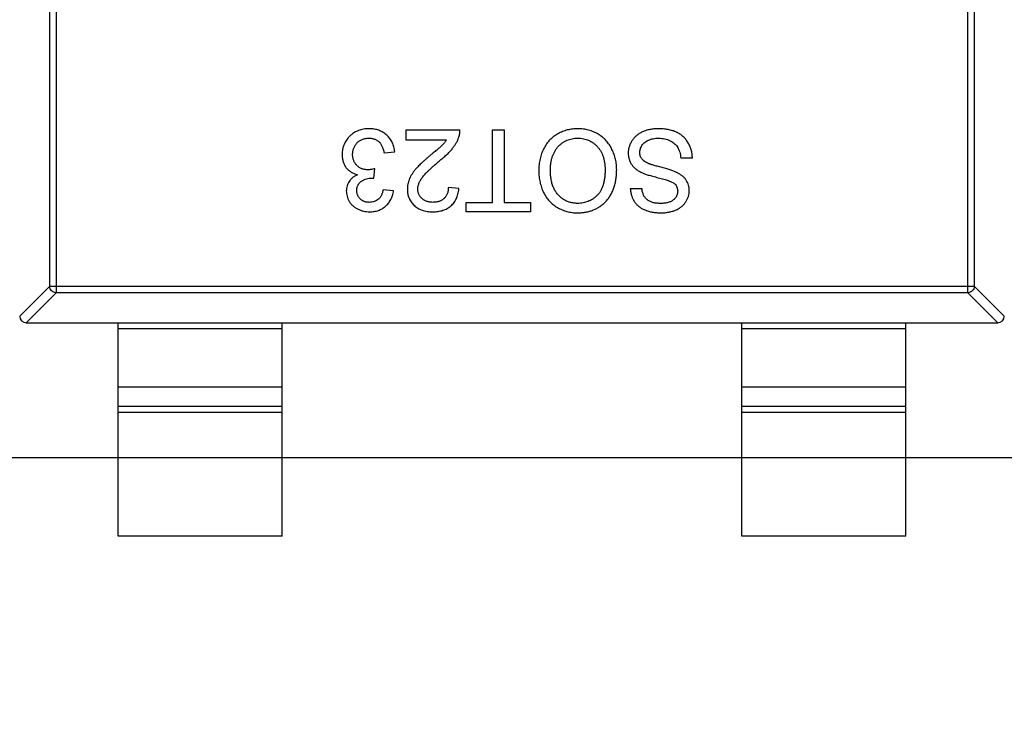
# Model space of a CAD drawing. Header units: millimetres. Extents: x 525 to 788, y 277 to 384.
# Tile 57 of 130: x 740.81 to 743.81, y 323.63 to 325.76. Entities that reach past the tile are written whole.
import ezdxf

# ---------------------------------------------------------------- set-up
doc = ezdxf.new("R2010")
doc.units = ezdxf.units.MM
doc.header["$LTSCALE"] = 5
doc.header["$PDMODE"] = 3
doc.header["$PDSIZE"] = 0.3125
doc.linetypes.add('CENTER', pattern=[0.6, 0.375, -0.075, 0.075, -0.075])
doc.layers.get('0').update_dxf_attribs({"linetype": 'CONTINUOUS'})
doc.layers.get('Defpoints').update_dxf_attribs({"linetype": 'CONTINUOUS'})
doc.layers.add('dim', color=6, linetype='CONTINUOUS', lineweight=9)
doc.styles.add('Verdana', font='verdana.ttf', dxfattribs={"height": 3})
doc.dimstyles.new('aaaaaaaa 3.0', dxfattribs={"dimtxt": 3, "dimasz": 2.5, "dimexe": 1.25, "dimexo": 0.625, "dimtad": 1, "dimzin": 9, "dimdsep": 46, "dimtxsty": 'Verdana', "dimcen": 0, "dimazin": 0, "dimtfac": 1, "dimtofl": 0, "dimtmove": 0, "dimatfit": 3, "dimfxl": 1, "dimlwd": 25, "dimlwe": 25, "dimarcsym": 0})

# ---------------------------------------------------------------- blocks, each defined once
blk = doc.blocks.new('*D55')
at = {"layer": 'Defpoints', "color": 0}
for p in [(767.5081, 331.9082), (697.2861, 316.9379)]:
    blk.add_point(p, dxfattribs=at)
at = {"layer": 'dim', "color": 0, "lineweight": 25}
blk.add_line((785.4949, 335.7427), (769.9532, 332.4294), dxfattribs=at)
at = {"layer": 'dim', "color": 0}
blk.add_solid([(769.8663, 332.8369), (770.04, 332.0219), (767.5081, 331.9082)], dxfattribs=at)
at = {"layer": 'dim', "color": 0, "insert": (778.4472, 336.689), "char_height": 3, "attachment_point": 5, "rotation": 12.0345, "style": 'Verdana'}
blk.add_mtext('∅71.8', dxfattribs=at)

msp = doc.modelspace()

# ---------------------------------------------------------------- linework, layer by layer
at = {"linetype": 'Continuous'}
for p, q in [((740.9214, 326.4427), (740.9214, 324.9255)), ((743.6992, 324.9255), (743.6992, 326.4427)), ((740.9017, 324.9452), (740.9017, 326.423)), ((743.7189, 326.423), (743.7189, 324.9452)), ((741.9881, 325.4223), (742.1516, 325.4223)), ((741.9881, 325.3902), (741.9881, 325.4223)), ((742.251, 325.4223), (742.2862, 325.4223)), ((742.251, 325.2011), (742.251, 325.4223)), ((742.2862, 325.4223), (742.2862, 325.2011)), ((742.1104, 325.3902), (741.9881, 325.3902)), ((741.9208, 325.3518), (741.9529, 325.355)), ((742.8599, 325.3357), (742.8247, 325.3357)), ((741.889, 325.2748), (741.8923, 325.3037)), ((741.8844, 325.2752), (741.889, 325.2748)), ((741.9497, 325.2364), (741.9176, 325.2396)), ((742.1484, 325.2428), (742.1164, 325.246)), ((742.6708, 325.2428), (742.7061, 325.2428)), ((742.1708, 325.2011), (742.251, 325.2011)), ((742.1708, 325.1723), (742.1708, 325.2011)), ((742.2862, 325.2011), (742.3664, 325.2011)), ((742.3664, 325.2011), (742.3664, 325.1723)), ((742.3664, 325.1723), (742.1708, 325.1723)), ((740.9017, 324.9452), (740.8103, 324.8539)), ((740.9017, 324.9452), (743.7189, 324.9452)), ((743.8103, 324.8539), (743.7189, 324.9452)), ((740.8301, 324.8341), (740.9214, 324.9255)), ((743.6992, 324.9255), (740.9214, 324.9255)), ((743.6992, 324.9255), (743.7904, 324.8341)), ((740.8301, 324.8341), (743.7904, 324.8341)), ((741.1103, 324.1841), (741.1103, 324.8341)), ((741.1103, 324.8163), (741.6103, 324.8163)), ((741.6103, 324.1841), (741.6103, 324.8341)), ((743.0103, 324.1841), (743.0103, 324.8341)), ((743.0103, 324.8163), (743.5103, 324.8163)), ((743.5103, 324.1841), (743.5103, 324.8341)), ((741.6103, 324.6381), (741.1103, 324.6381)), ((743.5103, 324.6381), (743.0103, 324.6381)), ((741.1103, 324.58), (741.6103, 324.58)), ((743.0103, 324.58), (743.5103, 324.58)), ((741.6103, 324.5602), (741.1103, 324.5602)), ((743.5103, 324.5602), (743.0103, 324.5602)), ((741.6103, 324.1841), (741.1103, 324.1841)), ((743.5103, 324.1841), (743.0103, 324.1841))]:
    msp.add_line(p, q, dxfattribs=at)
at = {"color": 1, "linetype": 'CENTER', "ltscale": 5}
msp.add_line((693.3729, 324.423), (771.2184, 324.423), dxfattribs=at)
at = {"linetype": 'Continuous'}
for centre, radius, start, end in [((732.3971, 324.423), 35.9, 323.58286, 216.35846), ((740.8303, 324.8541), 0.02, 180.4336, 269.5664), ((743.7903, 324.8541), 0.02, 270.4336, 359.5664)]:
    msp.add_arc(centre, radius, start, end, dxfattribs=at)
for points, knots in [([(741.8751, 325.4255), (741.8722, 325.4254), (741.8665, 325.4253), (741.8581, 325.4242), (741.8501, 325.4224), (741.8424, 325.4199), (741.8352, 325.4167), (741.8284, 325.4128), (741.8219, 325.4081), (741.816, 325.4028), (741.8105, 325.397), (741.8057, 325.3908), (741.8016, 325.3843), (741.7984, 325.3774), (741.7958, 325.3702), (741.794, 325.3628), (741.7928, 325.355), (741.7927, 325.3497), (741.7926, 325.347)], [0, 0, 0, 0, 0.069015, 0.135342, 0.199583, 0.262263, 0.32436, 0.38614, 0.448257, 0.511612, 0.574624, 0.635867, 0.696225, 0.755624, 0.81508, 0.875195, 0.936497, 1, 1, 1, 1]), ([(741.9529, 325.355), (741.9526, 325.3575), (741.952, 325.3625), (741.9503, 325.3698), (741.9482, 325.3767), (741.9455, 325.3833), (741.9421, 325.3895), (741.9382, 325.3954), (741.9337, 325.4008), (741.9287, 325.4059), (741.9232, 325.4105), (741.9173, 325.4145), (741.9112, 325.4179), (741.9046, 325.4207), (741.8977, 325.4229), (741.8905, 325.4243), (741.8829, 325.4253), (741.8777, 325.4254), (741.8751, 325.4255)], [0, 0, 0, 0, 0.06621, 0.130283, 0.192653, 0.253959, 0.314396, 0.374474, 0.435194, 0.497133, 0.55901, 0.619569, 0.680213, 0.741519, 0.803066, 0.866536, 0.932206, 1, 1, 1, 1]), ([(742.1483, 325.4), (742.1488, 325.4018), (742.15, 325.4054), (742.151, 325.4109), (742.1516, 325.4166), (742.1516, 325.4204), (742.1516, 325.4223)], [0, 0, 0, 0, 0.249593, 0.49556, 0.747357, 1, 1, 1, 1]), ([(742.5106, 325.4255), (742.5079, 325.4254), (742.5026, 325.4253), (742.4947, 325.4246), (742.487, 325.4234), (742.4794, 325.4218), (742.4719, 325.4196), (742.4646, 325.4169), (742.4574, 325.4138), (742.4503, 325.4103), (742.4436, 325.4063), (742.4372, 325.4017), (742.4311, 325.3968), (742.4255, 325.3913), (742.4203, 325.3854), (742.4155, 325.3791), (742.4111, 325.3723), (742.4071, 325.3651), (742.4036, 325.3576), (742.4005, 325.3498), (742.3979, 325.3417), (742.3957, 325.3334), (742.3941, 325.3248), (742.3928, 325.316), (742.3922, 325.3069), (742.392, 325.3008), (742.392, 325.2977)], [0, 0, 0, 0, 0.040917, 0.081206, 0.121044, 0.160801, 0.20044, 0.240141, 0.27998, 0.320332, 0.360792, 0.400579, 0.440342, 0.480112, 0.519955, 0.560443, 0.601634, 0.64374, 0.686389, 0.729297, 0.772543, 0.816374, 0.860888, 0.906038, 0.95244, 1, 1, 1, 1]), ([(742.6292, 325.3006), (742.6291, 325.3033), (742.6291, 325.3086), (742.6283, 325.3167), (742.6273, 325.3246), (742.6257, 325.3324), (742.6237, 325.3401), (742.6212, 325.3476), (742.6184, 325.3551), (742.615, 325.3624), (742.6113, 325.3696), (742.6071, 325.3763), (742.6025, 325.3827), (742.5974, 325.3886), (742.592, 325.3943), (742.5861, 325.3995), (742.5799, 325.4043), (742.5732, 325.4087), (742.5662, 325.4126), (742.559, 325.416), (742.5515, 325.419), (742.5437, 325.4214), (742.5358, 325.4232), (742.5276, 325.4245), (742.5192, 325.4253), (742.5135, 325.4254), (742.5106, 325.4255)], [0, 0, 0, 0, 0.042093, 0.083554, 0.124992, 0.166052, 0.207381, 0.248618, 0.290057, 0.332021, 0.373735, 0.415036, 0.455409, 0.495952, 0.536368, 0.57703, 0.617971, 0.659396, 0.701152, 0.742753, 0.784285, 0.826186, 0.868591, 0.911466, 0.955303, 1, 1, 1, 1]), ([(742.7552, 325.4255), (742.7509, 325.4254), (742.7426, 325.4252), (742.7303, 325.4232), (742.7188, 325.4203), (742.7097, 325.4167), (742.7028, 325.4133), (742.698, 325.4105), (742.6935, 325.4075), (742.6893, 325.4042), (742.6854, 325.4006), (742.6818, 325.3969), (742.6785, 325.3929), (742.6747, 325.3872), (742.6706, 325.3799), (742.6671, 325.3706), (742.6648, 325.3611), (742.6646, 325.3546), (742.6644, 325.3513)], [0, 0, 0, 0, 0.098075, 0.19214, 0.282733, 0.37192, 0.415561, 0.458093, 0.499169, 0.54005, 0.579873, 0.61966, 0.659106, 0.698703, 0.776128, 0.851465, 0.925184, 1, 1, 1, 1]), ([(742.8599, 325.3357), (742.8599, 325.3379), (742.8597, 325.3423), (742.8589, 325.3487), (742.8578, 325.3549), (742.8563, 325.3609), (742.8545, 325.3668), (742.8522, 325.3726), (742.8495, 325.3781), (742.8465, 325.3834), (742.8432, 325.3885), (742.8395, 325.3933), (742.8356, 325.3978), (742.8312, 325.4019), (742.8267, 325.4057), (742.8218, 325.4092), (742.8166, 325.4123), (742.8111, 325.4151), (742.8053, 325.4176), (742.7991, 325.4196), (742.7926, 325.4214), (742.7858, 325.423), (742.7786, 325.4241), (742.7711, 325.4249), (742.7633, 325.4254), (742.7579, 325.4254), (742.7552, 325.4255)], [0, 0, 0, 0, 0.04224, 0.083737, 0.124286, 0.164114, 0.203932, 0.243395, 0.28271, 0.322209, 0.361504, 0.40008, 0.438398, 0.476659, 0.514834, 0.553162, 0.592148, 0.631605, 0.672151, 0.714001, 0.757124, 0.801967, 0.848603, 0.897175, 0.947507, 1, 1, 1, 1]), ([(741.8247, 325.3468), (741.8247, 325.3485), (741.8248, 325.3519), (741.8255, 325.3569), (741.8265, 325.3617), (741.8279, 325.3663), (741.8299, 325.3706), (741.8322, 325.3748), (741.835, 325.3787), (741.8381, 325.3824), (741.8416, 325.3857), (741.8454, 325.3886), (741.8495, 325.3911), (741.8538, 325.3931), (741.8585, 325.3947), (741.8634, 325.3958), (741.8686, 325.3965), (741.8721, 325.3966), (741.874, 325.3966)], [0, 0, 0, 0, 0.066279, 0.129867, 0.191826, 0.252649, 0.312524, 0.3724, 0.43318, 0.49507, 0.556777, 0.61766, 0.677947, 0.738349, 0.80038, 0.864342, 0.930539, 1, 1, 1, 1]), ([(741.874, 325.3966), (741.8755, 325.3966), (741.8786, 325.3966), (741.883, 325.396), (741.8871, 325.3952), (741.8911, 325.394), (741.8948, 325.3926), (741.8983, 325.3908), (741.9015, 325.3886), (741.9045, 325.3861), (741.9073, 325.3833), (741.9098, 325.38), (741.9122, 325.3763), (741.9142, 325.3722), (741.9163, 325.3677), (741.918, 325.3627), (741.9196, 325.3574), (741.9204, 325.3537), (741.9208, 325.3518)], [0, 0, 0, 0, 0.065037, 0.126942, 0.18616, 0.243, 0.298554, 0.352952, 0.406844, 0.460451, 0.515815, 0.573563, 0.634248, 0.698644, 0.766845, 0.84024, 0.917434, 1, 1, 1, 1]), ([(742.1104, 325.3902), (742.1084, 325.3875), (742.1042, 325.3818), (742.0985, 325.3759), (742.0939, 325.3718), (742.091, 325.3691), (742.0873, 325.366), (742.0832, 325.3624), (742.0783, 325.3585), (742.073, 325.354), (742.0671, 325.349), (742.0629, 325.3456), (742.0607, 325.3438)], [0, 0, 0, 0, 0.149667, 0.311692, 0.359505, 0.418777, 0.488545, 0.568746, 0.660505, 0.76317, 0.8758, 1, 1, 1, 1]), ([(742.0906, 325.3288), (742.0927, 325.3304), (742.0968, 325.3337), (742.1027, 325.3386), (742.1081, 325.3434), (742.1131, 325.3481), (742.1178, 325.3526), (742.1221, 325.3571), (742.1259, 325.3615), (742.1305, 325.367), (742.1355, 325.374), (742.1407, 325.3825), (742.145, 325.3911), (742.1472, 325.3971), (742.1483, 325.4)], [0, 0, 0, 0, 0.086187, 0.168359, 0.246159, 0.320445, 0.3905, 0.456762, 0.519315, 0.577843, 0.689314, 0.795593, 0.899612, 1, 1, 1, 1]), ([(742.4273, 325.2974), (742.4273, 325.3013), (742.4274, 325.3087), (742.4285, 325.3196), (742.4304, 325.3299), (742.4329, 325.3395), (742.4363, 325.3483), (742.4403, 325.3565), (742.4451, 325.364), (742.4506, 325.3709), (742.4568, 325.3769), (742.4632, 325.3822), (742.4702, 325.3866), (742.4775, 325.3903), (742.4853, 325.3931), (742.4934, 325.3952), (742.5019, 325.3964), (742.5078, 325.3966), (742.5107, 325.3966)], [0, 0, 0, 0, 0.078848, 0.153586, 0.224629, 0.292039, 0.356569, 0.418787, 0.479523, 0.53946, 0.598338, 0.655333, 0.711417, 0.767044, 0.823194, 0.880455, 0.938945, 1, 1, 1, 1]), ([(742.5107, 325.3966), (742.5137, 325.3966), (742.5194, 325.3964), (742.5278, 325.3952), (742.5359, 325.3932), (742.5435, 325.3904), (742.5508, 325.3867), (742.5578, 325.3823), (742.5643, 325.3771), (742.5704, 325.3711), (742.5759, 325.3644), (742.5808, 325.3571), (742.5848, 325.3492), (742.5882, 325.3407), (742.5907, 325.3316), (742.5926, 325.3219), (742.5938, 325.3116), (742.5939, 325.3046), (742.5939, 325.301)], [0, 0, 0, 0, 0.061577, 0.120881, 0.178852, 0.235792, 0.292697, 0.349742, 0.408261, 0.468412, 0.529574, 0.5907, 0.652798, 0.7167, 0.782799, 0.851875, 0.924036, 1, 1, 1, 1]), ([(742.6997, 325.353), (742.6998, 325.3548), (742.6999, 325.3585), (742.7012, 325.364), (742.7033, 325.3693), (742.7061, 325.3745), (742.7098, 325.3795), (742.7144, 325.3838), (742.7198, 325.3877), (742.7261, 325.3909), (742.733, 325.3935), (742.7405, 325.3952), (742.7484, 325.3965), (742.754, 325.3966), (742.7568, 325.3966)], [0, 0, 0, 0, 0.068223, 0.137284, 0.208228, 0.282258, 0.358539, 0.437126, 0.519051, 0.606998, 0.699053, 0.794132, 0.894416, 1, 1, 1, 1]), ([(742.7568, 325.3966), (742.76, 325.3965), (742.7662, 325.3963), (742.7754, 325.3949), (742.784, 325.3924), (742.7921, 325.389), (742.7993, 325.3848), (742.8058, 325.38), (742.8111, 325.3745), (742.8155, 325.3683), (742.8188, 325.3613), (742.8215, 325.3536), (742.8236, 325.345), (742.8243, 325.3389), (742.8247, 325.3357)], [0, 0, 0, 0, 0.093965, 0.184022, 0.271414, 0.35773, 0.440729, 0.518552, 0.592907, 0.665153, 0.739637, 0.819812, 0.906204, 1, 1, 1, 1]), ([(742.6644, 325.3513), (742.6645, 325.3497), (742.6645, 325.3464), (742.665, 325.3417), (742.6659, 325.337), (742.667, 325.3325), (742.6686, 325.3282), (742.6703, 325.324), (742.6725, 325.3199), (742.675, 325.3161), (742.6778, 325.3123), (742.6811, 325.3087), (742.6846, 325.3053), (742.6885, 325.302), (742.6928, 325.299), (742.6975, 325.2961), (742.7025, 325.2933), (742.706, 325.2917), (742.7078, 325.2909)], [0, 0, 0, 0, 0.06198, 0.122367, 0.18151, 0.240233, 0.297811, 0.355584, 0.412999, 0.471568, 0.530738, 0.591164, 0.653312, 0.717497, 0.783636, 0.852922, 0.925069, 1, 1, 1, 1]), ([(742.7263, 325.3193), (742.7241, 325.3202), (742.7198, 325.3221), (742.7141, 325.3255), (742.7094, 325.3293), (742.7057, 325.3334), (742.7031, 325.3378), (742.701, 325.3425), (742.6999, 325.3477), (742.6998, 325.3512), (742.6997, 325.353)], [0, 0, 0, 0, 0.160562, 0.303979, 0.433057, 0.549375, 0.660157, 0.769824, 0.882232, 1, 1, 1, 1]), ([(741.7926, 325.347), (741.7927, 325.3451), (741.7927, 325.3412), (741.7934, 325.3355), (741.7943, 325.33), (741.7956, 325.3248), (741.7975, 325.3199), (741.7996, 325.3152), (741.8021, 325.3108), (741.8051, 325.3067), (741.8084, 325.3028), (741.8119, 325.2992), (741.8158, 325.2961), (741.8199, 325.2932), (741.8245, 325.2907), (741.8292, 325.2886), (741.8343, 325.2867), (741.8378, 325.2859), (741.8396, 325.2854)], [0, 0, 0, 0, 0.070108, 0.138175, 0.203289, 0.267091, 0.329085, 0.389925, 0.450025, 0.510493, 0.570328, 0.62995, 0.689026, 0.748814, 0.809142, 0.871062, 0.934172, 1, 1, 1, 1]), ([(741.8716, 325.3003), (741.8699, 325.3003), (741.8666, 325.3004), (741.8618, 325.301), (741.8573, 325.302), (741.8529, 325.3035), (741.8488, 325.3053), (741.8449, 325.3076), (741.8412, 325.3103), (741.8379, 325.3134), (741.8348, 325.3168), (741.832, 325.3204), (741.8298, 325.3243), (741.8279, 325.3283), (741.8265, 325.3326), (741.8254, 325.3372), (741.8248, 325.3419), (741.8247, 325.3451), (741.8247, 325.3468)], [0, 0, 0, 0, 0.067727, 0.132527, 0.195728, 0.257147, 0.318027, 0.378381, 0.439429, 0.501703, 0.563977, 0.624883, 0.685237, 0.745501, 0.806278, 0.86882, 0.932949, 1, 1, 1, 1]), ([(742.0607, 325.3438), (742.0582, 325.3417), (742.0532, 325.3374), (742.0461, 325.3312), (742.0396, 325.3253), (742.0336, 325.3198), (742.0284, 325.3146), (742.0236, 325.3098), (742.0194, 325.3053), (742.0147, 325.2998), (742.0097, 325.2933), (742.0045, 325.2856), (742.0003, 325.2781), (741.9969, 325.2708), (741.9945, 325.2634), (741.9926, 325.2561), (741.9916, 325.2487), (741.9914, 325.2438), (741.9914, 325.2413)], [0, 0, 0, 0, 0.078772, 0.152499, 0.22116, 0.284249, 0.342325, 0.395144, 0.443024, 0.48574, 0.563808, 0.635939, 0.703173, 0.765317, 0.825174, 0.883982, 0.942055, 1, 1, 1, 1]), ([(742.0234, 325.2416), (742.0234, 325.243), (742.0235, 325.2459), (742.0242, 325.2502), (742.0253, 325.2546), (742.0268, 325.259), (742.0287, 325.2634), (742.031, 325.2679), (742.0338, 325.2724), (742.037, 325.277), (742.0409, 325.2819), (742.0456, 325.2871), (742.0511, 325.2929), (742.0574, 325.2992), (742.0645, 325.3059), (742.0725, 325.3131), (742.0812, 325.3208), (742.0874, 325.3261), (742.0906, 325.3288)], [0, 0, 0, 0, 0.037641, 0.076115, 0.115705, 0.156832, 0.199233, 0.243549, 0.290206, 0.339418, 0.39358, 0.455626, 0.525716, 0.603913, 0.690583, 0.785474, 0.88859, 1, 1, 1, 1]), ([(741.8923, 325.3037), (741.8903, 325.3031), (741.8865, 325.3021), (741.8811, 325.3011), (741.8762, 325.3004), (741.873, 325.3003), (741.8716, 325.3003)], [0, 0, 0, 0, 0.291728, 0.555599, 0.790597, 1, 1, 1, 1]), ([(742.392, 325.2977), (742.3921, 325.2946), (742.3922, 325.2886), (742.3928, 325.2796), (742.394, 325.271), (742.3955, 325.2625), (742.3976, 325.2543), (742.4001, 325.2464), (742.403, 325.2386), (742.4064, 325.2312), (742.4102, 325.2241), (742.4144, 325.2173), (742.4191, 325.211), (742.4241, 325.205), (742.4296, 325.1996), (742.4355, 325.1944), (742.4418, 325.1897), (742.4485, 325.1854), (742.4555, 325.1816), (742.4627, 325.1782), (742.4701, 325.1754), (742.4778, 325.1731), (742.4856, 325.1713), (742.4937, 325.17), (742.502, 325.1692), (742.5076, 325.1691), (742.5104, 325.1691)], [0, 0, 0, 0, 0.046666, 0.092161, 0.136649, 0.180448, 0.223293, 0.265781, 0.307491, 0.349241, 0.390297, 0.430963, 0.470884, 0.510312, 0.549967, 0.589534, 0.629402, 0.66999, 0.710719, 0.750975, 0.79155, 0.832033, 0.873092, 0.914413, 0.956901, 1, 1, 1, 1]), ([(742.5102, 325.1979), (742.5082, 325.198), (742.5043, 325.198), (742.4985, 325.1986), (742.4928, 325.1996), (742.4873, 325.201), (742.4819, 325.2026), (742.4767, 325.2048), (742.4716, 325.2073), (742.4667, 325.2102), (742.462, 325.2135), (742.4576, 325.217), (742.4535, 325.2209), (742.4496, 325.225), (742.4461, 325.2296), (742.4428, 325.2344), (742.4399, 325.2395), (742.4372, 325.245), (742.4349, 325.2507), (742.4328, 325.2567), (742.4312, 325.2629), (742.4297, 325.2693), (742.4286, 325.276), (742.4279, 325.2829), (742.4273, 325.2901), (742.4273, 325.2949), (742.4273, 325.2974)], [0, 0, 0, 0, 0.040902, 0.080929, 0.120351, 0.15926, 0.197827, 0.236487, 0.275201, 0.314321, 0.35358, 0.392422, 0.431063, 0.469956, 0.509123, 0.548949, 0.589428, 0.631064, 0.673423, 0.71666, 0.760829, 0.805914, 0.852562, 0.900248, 0.949148, 1, 1, 1, 1]), ([(742.5939, 325.301), (742.5938, 325.2965), (742.5937, 325.2879), (742.5925, 325.2754), (742.5907, 325.264), (742.588, 325.2535), (742.5845, 325.2441), (742.5803, 325.2355), (742.5753, 325.228), (742.5694, 325.2216), (742.5631, 325.216), (742.5564, 325.2112), (742.5494, 325.2071), (742.5422, 325.2037), (742.5346, 325.2011), (742.5267, 325.1993), (742.5186, 325.1981), (742.513, 325.198), (742.5102, 325.1979)], [0, 0, 0, 0, 0.089205, 0.171739, 0.248642, 0.320139, 0.386883, 0.449375, 0.509078, 0.566551, 0.622419, 0.676991, 0.730399, 0.783241, 0.835952, 0.889618, 0.944057, 1, 1, 1, 1]), ([(742.5104, 325.1691), (742.5147, 325.1692), (742.5231, 325.1694), (742.5353, 325.1711), (742.547, 325.1737), (742.5581, 325.1776), (742.5685, 325.1825), (742.5784, 325.1885), (742.5876, 325.1957), (742.5962, 325.2038), (742.604, 325.213), (742.6108, 325.223), (742.6164, 325.2339), (742.6211, 325.2457), (742.6248, 325.2582), (742.6273, 325.2716), (742.6289, 325.2858), (742.6291, 325.2956), (742.6292, 325.3006)], [0, 0, 0, 0, 0.064217, 0.125675, 0.185372, 0.243705, 0.301102, 0.358698, 0.416748, 0.476136, 0.536238, 0.596504, 0.657597, 0.72047, 0.7855, 0.853425, 0.924774, 1, 1, 1, 1]), ([(742.7078, 325.2909), (742.7092, 325.2903), (742.7122, 325.289), (742.717, 325.2873), (742.7225, 325.2853), (742.7287, 325.2834), (742.7356, 325.2814), (742.7432, 325.2794), (742.7515, 325.2772), (742.7602, 325.275), (742.7688, 325.2729), (742.7767, 325.2707), (742.7838, 325.2684), (742.79, 325.2662), (742.7953, 325.264), (742.7997, 325.2618), (742.8033, 325.2597), (742.8052, 325.258), (742.8061, 325.2573)], [0, 0, 0, 0, 0.043031, 0.092669, 0.148503, 0.210866, 0.279797, 0.354864, 0.436668, 0.525216, 0.61237, 0.691648, 0.762655, 0.825327, 0.880389, 0.92759, 0.967257, 1, 1, 1, 1]), ([(742.8134, 325.2916), (742.8121, 325.2922), (742.8094, 325.2935), (742.805, 325.2953), (742.8, 325.2973), (742.7946, 325.2992), (742.7885, 325.3011), (742.782, 325.3032), (742.7748, 325.3051), (742.7674, 325.3071), (742.76, 325.3091), (742.7531, 325.3109), (742.7469, 325.3126), (742.7414, 325.3142), (742.7367, 325.3156), (742.7326, 325.317), (742.7292, 325.3181), (742.7272, 325.3189), (742.7263, 325.3193)], [0, 0, 0, 0, 0.046754, 0.098999, 0.157034, 0.220908, 0.289963, 0.364926, 0.445665, 0.532354, 0.617844, 0.696037, 0.765878, 0.828424, 0.882785, 0.929513, 0.9688, 1, 1, 1, 1]), ([(742.8503, 325.2375), (742.8502, 325.2403), (742.8501, 325.2458), (742.8482, 325.2538), (742.8454, 325.2615), (742.8413, 325.2686), (742.8361, 325.2753), (742.8297, 325.2814), (742.822, 325.2869), (742.8164, 325.29), (742.8134, 325.2916)], [0, 0, 0, 0, 0.121058, 0.238115, 0.354607, 0.472498, 0.593606, 0.720488, 0.855195, 1, 1, 1, 1]), ([(741.8396, 325.2854), (741.8369, 325.2841), (741.8317, 325.2815), (741.8247, 325.2766), (741.8188, 325.2711), (741.8139, 325.2649), (741.8102, 325.2581), (741.8074, 325.251), (741.8058, 325.2435), (741.8056, 325.2384), (741.8055, 325.2358)], [0, 0, 0, 0, 0.140068, 0.272449, 0.398481, 0.520934, 0.64145, 0.759213, 0.878049, 1, 1, 1, 1]), ([(741.8375, 325.2369), (741.8375, 325.2384), (741.8376, 325.2415), (741.8383, 325.2459), (741.8394, 325.2501), (741.8411, 325.2539), (741.843, 325.2574), (741.8456, 325.2605), (741.8485, 325.2634), (741.8531, 325.2667), (741.8592, 325.2701), (741.8672, 325.273), (741.8757, 325.2748), (741.8814, 325.2751), (741.8844, 325.2752)], [0, 0, 0, 0, 0.069221, 0.13478, 0.197243, 0.257235, 0.316552, 0.375152, 0.434982, 0.49708, 0.621565, 0.745395, 0.870211, 1, 1, 1, 1]), ([(741.8055, 325.2358), (741.8056, 325.2331), (741.8058, 325.2276), (741.8075, 325.2195), (741.8103, 325.2117), (741.8142, 325.2042), (741.8191, 325.1971), (741.825, 325.1908), (741.832, 325.1853), (741.8399, 325.1807), (741.8485, 325.1769), (741.8575, 325.1742), (741.8669, 325.1726), (741.8733, 325.1724), (741.8766, 325.1723)], [0, 0, 0, 0, 0.077471, 0.154469, 0.232146, 0.311615, 0.392547, 0.473567, 0.556451, 0.642863, 0.73087, 0.818992, 0.907946, 1, 1, 1, 1]), ([(741.8756, 325.2011), (741.8742, 325.2011), (741.8715, 325.2012), (741.8676, 325.2017), (741.8639, 325.2025), (741.8603, 325.2036), (741.857, 325.205), (741.8539, 325.2068), (741.8509, 325.2088), (741.8482, 325.2112), (741.8456, 325.2138), (741.8435, 325.2166), (741.8416, 325.2196), (741.8401, 325.2227), (741.8389, 325.226), (741.8381, 325.2295), (741.8376, 325.2331), (741.8375, 325.2356), (741.8375, 325.2369)], [0, 0, 0, 0, 0.070225, 0.137525, 0.20232, 0.265117, 0.327263, 0.388195, 0.449683, 0.512159, 0.573897, 0.634322, 0.693923, 0.752869, 0.811878, 0.872696, 0.934907, 1, 1, 1, 1]), ([(741.9176, 325.2396), (741.9174, 325.238), (741.9168, 325.235), (741.9157, 325.2306), (741.9142, 325.2266), (741.9126, 325.2228), (741.9106, 325.2193), (741.9085, 325.2161), (741.9061, 325.2132), (741.9025, 325.2099), (741.8976, 325.2063), (741.8908, 325.2033), (741.8834, 325.2014), (741.8783, 325.2012), (741.8756, 325.2011)], [0, 0, 0, 0, 0.075449, 0.147124, 0.215651, 0.280915, 0.343656, 0.40441, 0.463763, 0.522348, 0.637716, 0.753205, 0.872203, 1, 1, 1, 1]), ([(741.8766, 325.1723), (741.8789, 325.1723), (741.8836, 325.1724), (741.8903, 325.1732), (741.8969, 325.1745), (741.9031, 325.1764), (741.909, 325.1787), (741.9146, 325.1816), (741.9199, 325.185), (741.9249, 325.189), (741.9295, 325.1934), (741.9337, 325.1983), (741.9375, 325.2035), (741.9408, 325.2093), (741.9438, 325.2154), (741.9462, 325.222), (741.9482, 325.229), (741.9492, 325.2339), (741.9497, 325.2364)], [0, 0, 0, 0, 0.06619, 0.129966, 0.192161, 0.252419, 0.312006, 0.370545, 0.429626, 0.489413, 0.549139, 0.609336, 0.669871, 0.731668, 0.795042, 0.860657, 0.928964, 1, 1, 1, 1]), ([(741.9914, 325.2413), (741.9914, 325.2389), (741.9915, 325.2341), (741.9926, 325.2272), (741.9941, 325.2206), (741.9964, 325.2142), (741.9994, 325.2083), (742.0029, 325.2025), (742.0072, 325.1971), (742.012, 325.192), (742.0174, 325.1873), (742.0233, 325.1833), (742.0297, 325.1799), (742.0365, 325.1771), (742.0438, 325.1749), (742.0515, 325.1734), (742.0598, 325.1724), (742.0654, 325.1723), (742.0683, 325.1723)], [0, 0, 0, 0, 0.062204, 0.121961, 0.180582, 0.238328, 0.295655, 0.35362, 0.412672, 0.473423, 0.534937, 0.59611, 0.657906, 0.721385, 0.786661, 0.854461, 0.925288, 1, 1, 1, 1]), ([(742.069, 325.2011), (742.0673, 325.2012), (742.0641, 325.2012), (742.0594, 325.2018), (742.0548, 325.2027), (742.0506, 325.2039), (742.0466, 325.2056), (742.0428, 325.2077), (742.0392, 325.21), (742.036, 325.2128), (742.0331, 325.2158), (742.0305, 325.2189), (742.0283, 325.2223), (742.0265, 325.2258), (742.0251, 325.2295), (742.0242, 325.2334), (742.0235, 325.2374), (742.0234, 325.2402), (742.0234, 325.2416)], [0, 0, 0, 0, 0.072768, 0.142276, 0.209684, 0.274754, 0.337633, 0.400409, 0.462943, 0.525478, 0.587279, 0.646809, 0.705678, 0.763157, 0.820579, 0.878826, 0.938238, 1, 1, 1, 1]), ([(742.0683, 325.1723), (742.0711, 325.1723), (742.0767, 325.1724), (742.0849, 325.1733), (742.0926, 325.1747), (742.0999, 325.1766), (742.1067, 325.1792), (742.1131, 325.1823), (742.119, 325.186), (742.1244, 325.1902), (742.1294, 325.195), (742.1338, 325.2003), (742.1376, 325.2062), (742.141, 325.2125), (742.1436, 325.2194), (742.1459, 325.2267), (742.1474, 325.2346), (742.1481, 325.24), (742.1484, 325.2428)], [0, 0, 0, 0, 0.071792, 0.140555, 0.205817, 0.268413, 0.329356, 0.388654, 0.446516, 0.504513, 0.56178, 0.619263, 0.67745, 0.737131, 0.798527, 0.862507, 0.929325, 1, 1, 1, 1]), ([(742.1164, 325.246), (742.1163, 325.2443), (742.1162, 325.2409), (742.1156, 325.2361), (742.1145, 325.2315), (742.1131, 325.2272), (742.1113, 325.2232), (742.1091, 325.2195), (742.1064, 325.2161), (742.1034, 325.213), (742.1, 325.2102), (742.0964, 325.2078), (742.0925, 325.2057), (742.0883, 325.204), (742.0838, 325.2027), (742.0791, 325.2018), (742.0741, 325.2012), (742.0707, 325.2012), (742.069, 325.2011)], [0, 0, 0, 0, 0.069369, 0.135761, 0.199199, 0.260205, 0.319176, 0.377657, 0.43622, 0.494827, 0.554142, 0.613488, 0.672744, 0.7343, 0.79663, 0.861642, 0.929304, 1, 1, 1, 1]), ([(742.6708, 325.2428), (742.6711, 325.2392), (742.6716, 325.2323), (742.6741, 325.2222), (742.6777, 325.2126), (742.6819, 325.2053), (742.6859, 325.1997), (742.6892, 325.1958), (742.6927, 325.1921), (742.6966, 325.1888), (742.7008, 325.1856), (742.7053, 325.1827), (742.7101, 325.1802), (742.7169, 325.177), (742.7261, 325.1738), (742.7379, 325.171), (742.7504, 325.1694), (742.7591, 325.1692), (742.7635, 325.1691)], [0, 0, 0, 0, 0.080026, 0.15765, 0.233763, 0.310487, 0.348919, 0.387481, 0.425913, 0.464434, 0.504061, 0.543948, 0.584974, 0.627017, 0.713917, 0.804356, 0.899525, 1, 1, 1, 1]), ([(742.7621, 325.1979), (742.76, 325.198), (742.7558, 325.198), (742.7498, 325.1985), (742.7442, 325.1994), (742.7389, 325.2007), (742.7341, 325.2023), (742.7297, 325.2042), (742.7256, 325.2065), (742.722, 325.2092), (742.7188, 325.2122), (742.7158, 325.2156), (742.7133, 325.2193), (742.7112, 325.2233), (742.7094, 325.2277), (742.7078, 325.2324), (742.7068, 325.2375), (742.7063, 325.241), (742.7061, 325.2428)], [0, 0, 0, 0, 0.079596, 0.15506, 0.225566, 0.292048, 0.354943, 0.41477, 0.472127, 0.527696, 0.582222, 0.637301, 0.692296, 0.748747, 0.807268, 0.868597, 0.932845, 1, 1, 1, 1]), ([(742.8151, 325.2352), (742.815, 325.2339), (742.815, 325.2315), (742.8143, 325.2278), (742.8134, 325.2243), (742.812, 325.2209), (742.8102, 325.2176), (742.808, 325.2146), (742.8054, 325.2116), (742.8025, 325.2088), (742.799, 325.2062), (742.7952, 325.2039), (742.7908, 325.2021), (742.7859, 325.2006), (742.7806, 325.1994), (742.7749, 325.1985), (742.7687, 325.198), (742.7644, 325.1979), (742.7621, 325.1979)], [0, 0, 0, 0, 0.052351, 0.102561, 0.152455, 0.203041, 0.253218, 0.304956, 0.358601, 0.414557, 0.473027, 0.534375, 0.599408, 0.668802, 0.742892, 0.822857, 0.908489, 1, 1, 1, 1]), ([(742.7635, 325.1691), (742.7676, 325.1692), (742.7756, 325.1694), (742.7872, 325.171), (742.7983, 325.1736), (742.8071, 325.1767), (742.8137, 325.1797), (742.8184, 325.1821), (742.8227, 325.1849), (742.8267, 325.1879), (742.8305, 325.1911), (742.8339, 325.1946), (742.837, 325.1984), (742.8407, 325.2036), (742.8445, 325.2105), (742.8479, 325.2192), (742.85, 325.2283), (742.8502, 325.2344), (742.8503, 325.2375)], [0, 0, 0, 0, 0.098366, 0.192616, 0.284519, 0.374176, 0.417784, 0.460292, 0.501573, 0.54177, 0.581904, 0.621079, 0.66043, 0.699588, 0.776336, 0.850835, 0.925005, 1, 1, 1, 1]), ([(742.8061, 325.2573), (742.8075, 325.2558), (742.8102, 325.2529), (742.813, 325.2475), (742.8148, 325.2415), (742.815, 325.2374), (742.8151, 325.2352)], [0, 0, 0, 0, 0.246673, 0.490043, 0.737259, 1, 1, 1, 1]), ([(740.9214, 324.9255), (740.9189, 324.9256), (740.9138, 324.9267), (740.9073, 324.9311), (740.9029, 324.9376), (740.9018, 324.9427), (740.9017, 324.9452)], [0, 0, 0, 0, 0.249032, 0.5, 0.750968, 1, 1, 1, 1]), ([(743.7189, 324.9452), (743.7188, 324.9427), (743.7176, 324.9376), (743.7132, 324.9311), (743.7068, 324.9267), (743.7017, 324.9256), (743.6992, 324.9255)], [0, 0, 0, 0, 0.249032, 0.5, 0.750968, 1, 1, 1, 1])]:
    msp.add_open_spline(points, degree=3, knots=knots, dxfattribs=at)

# ---------------------------------------------------------------- dimensions: what is measured, and where the dimension line sits
at = {"layer": 'dim'}
dim = msp.add_diameter_dim_2p(p1=(697.2861, 316.9379), p2=(767.5081, 331.9082), dimstyle='aaaaaaaa 3.0', dxfattribs=at)
dim.commit()
dim.dimension.update_dxf_attribs({"geometry": '*D55', "text_midpoint": (777.7194, 334.0851), "dimtype": 163})

doc.saveas('drawing.dxf')
